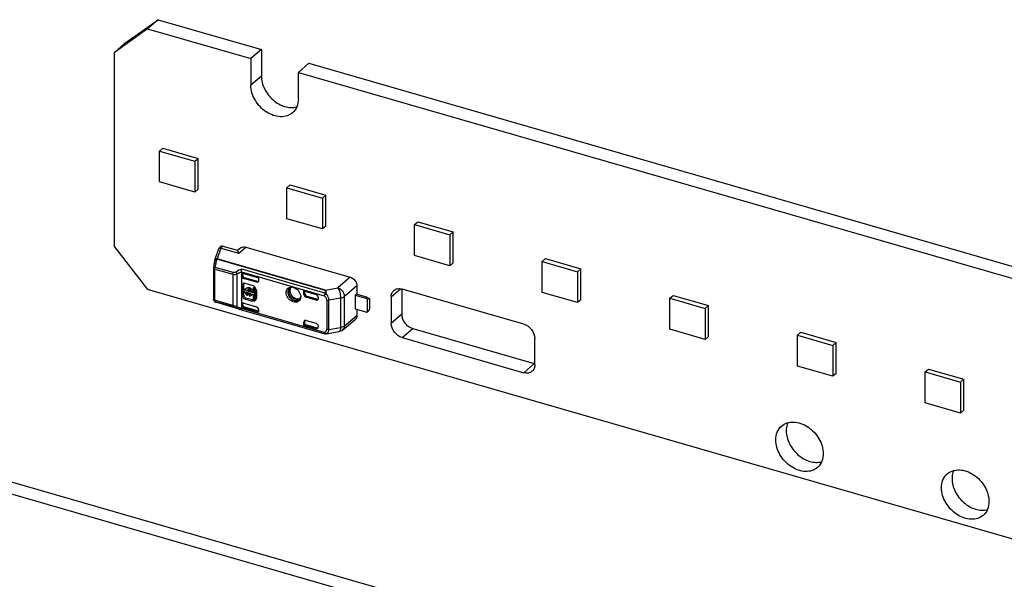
# Model space of a CAD drawing. Header units: millimetres. Extents: x 0 to 210, y 0 to 297.
# Tile 11 of 14: x 79 to 118, y 230 to 252. Entities that reach past the tile are written whole.
import ezdxf

# ---------------------------------------------------------------- set-up
doc = ezdxf.new("R2010")
doc.units = ezdxf.units.MM
doc.header["$LTSCALE"] = 19.36
doc.layers.get('0').update_dxf_attribs({"linetype": 'CONTINUOUS'})

msp = doc.modelspace()

# ---------------------------------------------------------------- linework, layer by layer
at = {"color": 7, "linetype": 'Continuous'}
for p, q in [((83.38325, 251.04976), (84.68228, 251.9738)), ((84.68228, 251.9738), (84.26978, 251.61657)), ((84.68228, 251.9738), (88.73095, 250.80505)), ((84.26978, 251.61657), (82.97075, 250.69253)), ((84.26978, 251.61657), (88.31845, 250.44782)), ((83.38325, 251.04976), (82.97075, 250.69253)), ((88.73095, 250.80505), (88.31845, 250.44782)), ((88.73095, 250.80505), (88.73095, 249.76582)), ((82.97075, 243.0715), (82.97075, 250.69253)), ((88.31845, 250.44782), (88.31845, 249.40859)), ((90.59291, 250.26755), (90.18041, 249.91032)), ((90.59291, 250.26755), (136.36235, 237.05505)), ((90.18041, 248.87109), (90.18041, 249.91032)), ((90.18041, 249.91032), (135.94985, 236.69782)), ((84.7455, 246.82522), (84.876, 246.93823)), ((84.876, 246.93823), (86.26164, 246.53823)), ((84.7455, 245.61278), (84.7455, 246.82522)), ((84.7455, 246.82522), (86.13114, 246.42522)), ((86.13114, 246.42522), (86.26164, 246.53823)), ((86.13114, 246.42522), (86.13114, 245.21278)), ((86.26164, 245.3258), (86.26164, 246.53823)), ((86.13114, 245.21278), (84.7455, 245.61278)), ((89.73597, 245.38459), (89.86647, 245.49761)), ((89.73597, 244.17216), (89.73597, 245.38459)), ((89.73597, 245.38459), (91.12161, 244.98459)), ((89.86647, 245.49761), (91.25211, 245.09761)), ((86.26164, 245.3258), (86.13114, 245.21278)), ((91.12161, 244.98459), (91.25211, 245.09761)), ((91.25211, 243.88517), (91.25211, 245.09761)), ((91.12161, 244.98459), (91.12161, 243.77216)), ((91.12161, 243.77216), (89.73597, 244.17216)), ((91.25211, 243.88517), (91.12161, 243.77216)), ((94.73727, 243.94084), (94.86777, 244.05386)), ((94.73727, 242.72841), (94.73727, 243.94084)), ((94.73727, 243.94084), (96.12291, 243.54084)), ((94.86777, 244.05386), (96.25341, 243.65386)), ((96.12291, 243.54084), (96.25341, 243.65386)), ((96.12291, 243.54084), (96.12291, 242.32841)), ((96.25341, 242.44142), (96.25341, 243.65386)), ((82.97075, 243.0715), (84.26978, 241.39747)), ((87.13238, 243.0784), (87.1115, 243.06426)), ((87.15564, 243.08784), (87.13238, 243.0784)), ((87.80316, 242.92166), (87.22955, 243.08724)), ((86.90691, 242.54258), (87.05456, 242.9673)), ((87.1115, 243.06426), (87.09391, 243.04592)), ((87.09391, 243.04594), (87.09399, 243.04604)), ((87.92444, 243.02997), (87.80103, 242.92122)), ((88.12192, 243.06395), (92.21222, 241.88318)), ((96.12291, 242.32841), (94.73727, 242.72841)), ((86.86449, 242.32152), (86.85822, 242.27322)), ((86.87966, 242.41764), (86.8757, 242.39479)), ((86.90449, 242.53451), (86.89688, 242.50293)), ((86.90704, 242.54293), (86.90517, 242.53704)), ((86.99857, 242.59041), (87.00033, 242.59602)), ((96.25341, 242.44142), (96.12291, 242.32841)), ((99.73857, 242.49709), (99.86907, 242.61011)), ((99.73857, 241.28466), (99.73857, 242.49709)), ((99.73857, 242.49709), (101.12421, 242.09709)), ((99.86907, 242.61011), (101.25471, 242.21011)), ((86.85629, 242.25701), (86.85563, 242.24551)), ((86.85563, 242.2455), (86.85563, 241.01951)), ((86.85822, 242.27322), (86.85629, 242.257)), ((87.96035, 240.66214), (87.96035, 242.08051)), ((87.99785, 241.96999), (87.99785, 241.99052)), ((88.04705, 242.01985), (88.62431, 241.8532)), ((101.12421, 242.09709), (101.25471, 242.21011)), ((101.12421, 242.09709), (101.12421, 240.88466)), ((101.25471, 240.99767), (101.25471, 242.21011)), ((87.9922, 241.14562), (87.9922, 241.57863)), ((88.04115, 241.37741), (88.04115, 241.6078)), ((88.53767, 241.68537), (88.04695, 241.82703)), ((88.57403, 241.71704), (88.08445, 241.85837)), ((88.09026, 241.64838), (88.35006, 241.57338)), ((88.62431, 241.8532), (88.62431, 241.747)), ((92.4737, 241.5479), (92.4737, 241.20509)), ((141.86047, 224.77247), (84.26978, 241.39747)), ((88.07615, 241.40988), (88.03865, 241.37741)), ((88.03865, 241.37741), (88.03865, 241.32003)), ((88.08353, 241.36445), (88.03865, 241.37741)), ((88.03865, 241.32003), (88.08353, 241.30708)), ((88.04115, 241.17479), (88.04115, 241.32003)), ((88.09507, 241.40442), (88.07615, 241.40988)), ((88.15384, 241.45439), (88.1297, 241.43349)), ((88.13731, 241.34893), (88.17481, 241.3814)), ((88.31617, 241.29729), (88.13731, 241.34893)), ((88.13731, 241.29155), (88.31617, 241.23992)), ((88.17481, 241.3814), (88.28662, 241.34912)), ((88.1909, 241.21795), (88.2284, 241.25043)), ((88.1909, 241.16318), (88.1909, 241.21828)), ((88.2284, 241.19565), (88.1909, 241.16318)), ((88.2284, 241.19565), (88.2284, 241.25043)), ((88.30008, 241.22974), (88.26258, 241.19726)), ((88.26258, 241.19759), (88.26258, 241.14249)), ((88.34705, 241.17551), (88.33715, 241.16693)), ((88.37465, 241.19941), (88.36128, 241.18783)), ((88.36995, 241.28177), (88.40745, 241.31424)), ((88.41429, 241.26897), (88.36995, 241.28177)), ((88.36995, 241.22439), (88.41429, 241.21159)), ((88.41429, 241.45419), (88.45179, 241.48666)), ((88.41429, 241.45419), (88.41429, 241.26897)), ((88.47167, 241.43763), (88.41429, 241.45419)), ((88.41429, 241.21159), (88.41429, 241.02637)), ((88.48339, 241.47754), (88.45179, 241.48666)), ((88.47167, 241.43763), (88.49621, 241.45888)), ((88.47167, 241.00981), (88.47167, 241.43763)), ((88.50917, 241.04229), (88.50917, 241.43545)), ((88.53472, 241.33542), (88.53472, 241.07561)), ((90.39966, 241.20842), (90.39966, 241.3407)), ((90.39966, 241.3407), (90.87598, 241.2032)), ((90.4383, 241.24057), (90.4383, 241.32955)), ((92.44832, 241.21241), (92.41026, 241.1801)), ((92.41026, 241.1801), (92.41026, 240.63884)), ((92.41026, 241.1801), (92.82256, 241.06108)), ((92.86006, 241.09356), (92.44832, 241.21241)), ((94.23021, 241.4174), (94.23021, 240.42739)), ((99.01387, 240.0424), (94.25073, 241.4174)), ((101.12421, 240.88466), (99.73857, 241.28466)), ((104.73986, 241.05334), (104.87036, 241.16636)), ((104.87036, 241.16636), (106.256, 240.76636)), ((86.86085, 240.98761), (86.86087, 240.98755)), ((86.87718, 240.9516), (86.8894, 240.93442)), ((86.92445, 240.90566), (86.94639, 240.89671)), ((87.86837, 240.63056), (86.9464, 240.89671)), ((87.99785, 240.81708), (87.99785, 240.83761)), ((88.04695, 240.86561), (88.53767, 240.72396)), ((88.35006, 240.94426), (88.09026, 241.01926)), ((88.38756, 240.98819), (88.12776, 241.06319)), ((88.41429, 241.02637), (88.47167, 241.00981)), ((88.47167, 241.00981), (88.50917, 241.04229)), ((90.27278, 241.11514), (90.27164, 241.09088)), ((90.87598, 240.98432), (90.48628, 241.09681)), ((90.91348, 241.01679), (90.52491, 241.12896)), ((90.96258, 241.0916), (90.96258, 241.04592)), ((92.88751, 241.02068), (92.93751, 241.06398)), ((92.88751, 240.52271), (92.88751, 241.02068)), ((92.96251, 241.04233), (92.93751, 241.06398)), ((92.96251, 241.04233), (92.96251, 240.63097)), ((93.81771, 241.10939), (93.81771, 240.07016)), ((101.25471, 240.99767), (101.12421, 240.88466)), ((104.73986, 239.84091), (104.73986, 241.05334)), ((104.73986, 241.05334), (106.1255, 240.65334)), ((106.1255, 240.65334), (106.256, 240.76636)), ((106.256, 239.55392), (106.256, 240.76636)), ((87.86816, 240.63062), (87.89652, 240.62281)), ((87.89652, 240.62281), (87.95956, 240.60804)), ((87.95942, 240.60808), (91.21868, 239.66721)), ((88.62431, 240.5061), (88.04695, 240.67277)), ((88.62431, 240.54963), (88.08445, 240.70547)), ((88.62431, 240.6123), (88.62431, 240.5061)), ((92.41026, 240.63884), (92.82256, 240.51981)), ((92.4737, 240.62052), (92.4737, 240.37875)), ((92.93751, 240.56602), (92.88751, 240.52271)), ((92.93751, 240.56602), (92.96251, 240.63097)), ((106.1255, 240.65334), (106.1255, 239.44091)), ((90.39966, 239.9936), (90.39966, 240.12589)), ((90.39966, 239.9936), (90.4383, 240.02598)), ((90.87598, 239.8561), (90.39966, 239.9936)), ((90.4383, 240.02598), (90.4383, 240.15804)), ((90.91348, 239.88881), (90.4383, 240.02598)), ((90.48628, 240.18749), (90.87598, 240.07499)), ((91.92348, 239.82096), (92.4079, 240.22494)), ((90.96258, 239.96339), (90.96258, 239.91771)), ((91.25331, 239.66353), (91.25852, 239.66398)), ((91.254, 239.66357), (91.25922, 239.66414)), ((91.25852, 239.66398), (91.26813, 239.66531)), ((91.26819, 239.66532), (91.78329, 239.75589)), ((94.66323, 239.86938), (99.42637, 238.49438)), ((106.1255, 239.44091), (104.73986, 239.84091)), ((109.74116, 239.60959), (109.87166, 239.72261)), ((109.74116, 238.39716), (109.74116, 239.60959)), ((109.74116, 239.60959), (111.1268, 239.20959)), ((109.87166, 239.72261), (111.2573, 239.32261)), ((94.25073, 239.51215), (99.01387, 238.13715)), ((99.44688, 238.44516), (99.44688, 239.48439)), ((106.256, 239.55392), (106.1255, 239.44091)), ((111.1268, 239.20959), (111.2573, 239.32261)), ((111.1268, 239.20959), (111.1268, 237.99716)), ((111.2573, 238.11017), (111.2573, 239.32261)), ((62.97365, 238.46705), (108.74309, 225.25455)), ((62.56115, 238.10981), (108.33059, 224.89731)), ((111.1268, 237.99716), (109.74116, 238.39716)), ((111.2573, 238.11017), (111.1268, 237.99716)), ((114.74246, 238.16584), (114.87296, 238.27886)), ((114.74246, 238.16584), (116.1281, 237.76584)), ((114.74246, 236.95341), (114.74246, 238.16584)), ((114.87296, 238.27886), (116.2586, 237.87886)), ((116.1281, 237.76584), (116.2586, 237.87886)), ((116.1281, 237.76584), (116.1281, 236.55341)), ((116.2586, 236.66642), (116.2586, 237.87886)), ((116.1281, 236.55341), (114.74246, 236.95341)), ((116.2586, 236.66642), (116.1281, 236.55341))]:
    msp.add_line(p, q, dxfattribs=at)
at = {"color": 9, "linetype": 'Continuous'}
for p, q in [((88.73095, 249.76582), (88.31845, 249.40859)), ((87.14864, 243.02066), (87.00095, 242.596)), ((87.14864, 243.02066), (87.84474, 242.81972)), ((87.84474, 242.81972), (88.12192, 243.06395)), ((86.98493, 242.58352), (86.98803, 242.58372)), ((91.22849, 241.36072), (86.99, 242.58426)), ((91.23944, 241.37246), (87.00095, 242.596)), ((86.90563, 240.97619), (86.90563, 242.2022)), ((86.90563, 242.2022), (87.61571, 241.99722)), ((87.62682, 242.06127), (86.91674, 242.26626)), ((87.61571, 241.99722), (87.61571, 240.77121)), ((87.78929, 240.71804), (87.78929, 242.01112)), ((87.95974, 242.08866), (91.19642, 241.15431)), ((87.96035, 241.95827), (87.99785, 241.99052)), ((87.99785, 241.96999), (87.96035, 241.93865)), ((91.2242, 241.25595), (87.96187, 242.19771)), ((87.9922, 241.57863), (88.04115, 241.6078)), ((88.04695, 241.82703), (88.08445, 241.85837)), ((88.57403, 241.71704), (88.53767, 241.68537)), ((92.21224, 241.88318), (91.73167, 241.46496)), ((92.4737, 241.5479), (91.98983, 241.12997)), ((88.04115, 241.17479), (87.9922, 241.14562)), ((90.4383, 241.24057), (90.39966, 241.20842)), ((91.23944, 241.37246), (91.73167, 241.46496)), ((93.81771, 241.10939), (94.18829, 241.43032)), ((87.61571, 240.77121), (86.90563, 240.97619)), ((86.91673, 240.93138), (87.6268, 240.7264)), ((87.78929, 240.71804), (87.61571, 240.7712)), ((87.96035, 240.804), (87.99785, 240.83761)), ((87.99785, 240.81708), (87.96035, 240.78437)), ((88.09026, 241.01926), (88.12776, 241.06319)), ((88.38756, 240.98819), (88.35006, 240.94426)), ((90.48628, 241.09681), (90.52491, 241.12896)), ((90.91348, 241.01679), (90.87598, 240.98432)), ((91.29498, 240.98327), (91.29498, 239.83413)), ((91.83395, 241.06515), (91.37918, 240.97959)), ((91.37918, 239.83045), (91.37918, 240.97959)), ((91.83395, 241.06515), (91.83395, 239.91041)), ((91.98983, 239.97523), (91.98983, 241.12997)), ((92.86006, 241.09356), (92.82256, 241.06108)), ((91.19642, 239.71998), (87.95974, 240.65433)), ((88.04695, 240.67277), (88.08445, 240.70547)), ((91.98983, 239.97523), (92.4737, 240.37875)), ((94.23021, 240.42739), (93.81771, 240.07016)), ((90.39966, 240.12589), (90.4383, 240.15804)), ((90.91348, 239.88881), (90.87598, 239.8561)), ((91.25331, 239.66352), (91.254, 239.66357)), ((91.25922, 239.66414), (91.2652, 239.66518)), ((91.26816, 239.66532), (91.2652, 239.66518)), ((91.37918, 239.83045), (91.83395, 239.91041)), ((91.78333, 239.7559), (91.78329, 239.75589)), ((91.92348, 239.82096), (91.92353, 239.82101)), ((94.25073, 239.51215), (94.66323, 239.86938)), ((99.42637, 238.49438), (99.01387, 238.13715))]:
    msp.add_line(p, q, dxfattribs=at)
at = {"color": 7, "linetype": 'Continuous'}
for points in [[(87.22987, 243.08715), (87.20555, 243.09201), (87.18036, 243.09238), (87.15564, 243.08784)], [(86.8757, 242.39481), (86.8711, 242.36642), (86.86449, 242.32152)], [(86.89688, 242.50293), (86.88791, 242.46111), (86.87966, 242.41764)], [(86.86086, 240.98758), (86.8681, 240.96901), (86.87718, 240.9516)], [(86.8894, 240.93442), (86.9052, 240.91865), (86.92445, 240.90566)]]:
    msp.add_lwpolyline(points, dxfattribs=at)
at = {"color": 9, "linetype": 'Continuous'}
for centre, radius, start, end in [((87.16918, 242.98133), 0.10097, 78.910708, 84.971595), ((87.21181, 243.02604), 0.06372, 73.838133, 78.650668), ((87.16741, 242.98881), 0.09309, 130.310058, 142.059882), ((87.13905, 242.90966), 0.11142, 85.077994, 93.000063), ((86.96445, 242.52018), 0.06162, 158.68925, 163.411237), ((89.44223, 241.87945), 2.55494, 170.049671, 171.292113), ((89.33131, 241.89975), 2.44218, 168.163166, 170.069208), ((89.24282, 241.9171), 2.35202, 167.493979, 168.134749), ((88.67225, 242.04268), 1.76779, 166.485067, 167.462879), ((88.19472, 242.17784), 1.27143, 161.357838, 162.450862), ((87.05804, 242.49374), 0.114, 122.514939, 127.108309), ((87.13494, 242.19376), 0.22993, 161.62061, 163.367337), ((86.945, 241.01532), 0.08849, 198.270168, 201.956757), ((87.04433, 240.97608), 0.1387, 179.954145, 183.421999), ((90.13454, 241.16497), 0.15598, 307.535749, 312.385543), ((88.19947, 241.70145), 1.06643, 253.644927, 255.322045), ((88.2201, 241.78019), 1.14784, 255.321849, 256.920789), ((91.32011, 239.77584), 0.13571, 204.301916, 210.321737), ((91.31428, 239.77228), 0.12888, 210.264738, 216.327973), ((91.23384, 239.80241), 0.14056, 294.617473, 305.587821)]:
    msp.add_arc(centre, radius, start, end, dxfattribs=at)
at = {"color": 7, "linetype": 'Continuous'}
for centre, radius, start, end in [((87.35902, 242.68938), 0.5029, 15.020261, 15.345369), ((88.2591, 241.31032), 0.28, 42.418147, 51.33257), ((88.56672, 241.73841), 0.05559, 311.09603, 317.525175), ((88.19744, 241.34036), 0.11642, 158.795472, 168.059733), ((88.17879, 241.34983), 0.09537, 130.906272, 138.784096), ((88.30104, 241.35877), 0.22477, 216.736624, 222.748506), ((88.29742, 241.35518), 0.21968, 222.700925, 234.900221), ((88.21572, 241.38292), 0.09454, 128.317579, 130.891207), ((88.29093, 241.3464), 0.20877, 234.973246, 237.48615), ((88.28613, 241.33878), 0.19976, 237.471682, 241.52973), ((88.31624, 241.37614), 0.15309, 229.580737, 234.988456), ((88.2572, 241.25882), 0.06163, 311.154798, 319.215024), ((88.27509, 241.23857), 0.09478, 307.338735, 310.900499), ((88.31215, 241.27153), 0.09543, 310.911261, 318.007995), ((88.31069, 241.27281), 0.09737, 318.0266, 325.823966), ((88.25708, 241.3082), 0.28292, 31.072058, 42.457719), ((88.27061, 241.3165), 0.26705, 24.025441, 31.047179), ((88.28881, 241.32449), 0.24717, 16.643085, 24.050293), ((89.93627, 241.39633), 0.09157, 120.98056, 129.342015), ((89.90939, 241.2355), 0.25786, 86.871093, 90.491181), ((89.90849, 241.22026), 0.27312, 81.937747, 86.858028), ((86.95626, 241.01961), 0.10063, 180.059896, 198.576129), ((88.40894, 241.06164), 0.12384, 293.678604, 305.369412), ((88.40559, 241.06271), 0.12697, 326.119644, 329.08169), ((89.98307, 241.11506), 0.28971, 0.017434, 3.297779), ((90.90456, 241.03796), 0.05637, 310.866565, 317.343051), ((92.78717, 240.93882), 0.12728, 68.304928, 73.852444), ((92.78334, 240.92912), 0.13771, 63.118464, 68.318494), ((91.24635, 239.763), 0.09971, 253.517787, 274.299356), ((99.55871, 238.95262), 0.47696, 253.890924, 256.444312)]:
    msp.add_arc(centre, radius, start, end, dxfattribs=at)
for centre, major_axis, ratio, start_param, end_param in [((88.04695, 241.91365), (-0.06545, 0.07561), 0.75001629, 0.71399378, 2.28478993), ((88.08445, 241.94499), (-0.06545, 0.07561), 0.75001629, 0.71399364, 2.28478993), ((90.48628, 241.18342), (0.06549, -0.07558), 0.74998365, -2.42813804, -0.85734113), ((90.52491, 241.21556), (0.06549, -0.07558), 0.74998365, -2.42813775, -0.85734113), ((90.87598, 241.1166), (-0.06546, 0.07559), 0.75000065, -2.42785751, -0.85706118), ((88.04695, 240.779), (-0.06545, 0.07561), 0.75001629, 5.42638258, 6.99717891), ((88.08445, 240.81261), (-0.06545, 0.07561), 0.75001629, 0.35818325, 0.7139936), ((88.08445, 240.79208), (-0.06546, 0.07559), 0.75000065, 0.71373513, 2.28453147), ((92.92256, 241.03943), (0.12444, -0.05685), 0.20871215, 8.0542171, 8.47264321), ((88.53769, 240.63733), (-0.06548, 0.07562), 0.74977393, -2.42794293, -0.85684203), ((90.48628, 240.10088), (0.06549, -0.07558), 0.74998365, 8.56743683, 10.13823316), ((90.52491, 240.13303), (0.06549, -0.07558), 0.74998365, -2.81436615, -2.42813746), ((90.87598, 239.94271), (-0.06546, 0.07559), 0.75000065, -3.99865383, -2.42785751), ((90.91348, 239.97541), (-0.06546, 0.07559), 0.75000065, -3.99865383, -3.47829258)]:
    msp.add_ellipse(centre, major_axis=major_axis, ratio=ratio, start_param=start_param, end_param=end_param, dxfattribs=at)
for points, knots in [([(88.73095, 249.76582), (88.73095, 249.5947), (88.82842, 249.23836), (89.10936, 248.8778), (89.40505, 248.66557), (89.64419, 248.56098), (89.88581, 248.51784), (90.04404, 248.53376), (90.11663, 248.55343)], [0, 0, 0, 0, 0.24828051, 0.5153907, 0.64742121, 0.7732972, 0.89087786, 1, 1, 1, 1]), ([(89.95318, 248.32722), (89.89122, 248.27356), (89.73859, 248.189), (89.47108, 248.15685), (89.18803, 248.21443), (88.91325, 248.35361), (88.66887, 248.56203), (88.41847, 248.89622), (88.31845, 249.20779), (88.31845, 249.4086)], [0, 0, 0, 0, 0.10468863, 0.21598867, 0.33736676, 0.46835328, 0.60545365, 0.74352216, 1, 1, 1, 1]), ([(90.18041, 248.87109), (90.18041, 248.76648), (90.14645, 248.56215), (90.02617, 248.39042), (89.95318, 248.32722)], [0, 0, 0, 0, 0.52001617, 1, 1, 1, 1]), ([(87.14864, 243.02066), (87.15189, 243.02728), (87.16307, 243.04845), (87.17641, 243.06909), (87.1886, 243.08044)], [0, 0, 0, 0, 0.30670002, 1, 1, 1, 1]), ([(87.92444, 243.02996), (87.94895, 243.05156), (88.01574, 243.08143), (88.08701, 243.07402), (88.12192, 243.06395)], [0, 0, 0, 0, 0.47344139, 1, 1, 1, 1]), ([(87.05455, 242.96728), (87.05705, 242.97447), (87.06728, 243.00199), (87.08059, 243.02883), (87.09399, 243.04604)], [0, 0, 0, 0, 0.2584693, 1, 1, 1, 1]), ([(87.844, 242.82246), (87.84033, 242.83593), (87.83322, 242.85958), (87.82225, 242.89065), (87.81289, 242.90947), (87.80673, 242.92063), (87.80315, 242.92166)], [0, 0, 0, 0, 0.38701129, 0.68922504, 0.89671238, 1, 1, 1, 1]), ([(87.95974, 242.08866), (87.95556, 242.11628), (87.95515, 242.15326), (87.9603, 242.18934), (87.96187, 242.19771)], [0, 0, 0, 0, 0.76643266, 1, 1, 1, 1]), ([(87.96035, 241.95827), (87.96035, 241.96329), (87.96186, 241.98187), (87.9713, 242.00011), (87.98164, 242.00899)], [0, 0, 0, 0, 0.26940637, 1, 1, 1, 1]), ([(87.98164, 242.00899), (87.98494, 242.01182), (88.00005, 242.0221), (88.01961, 242.02448), (88.03327, 242.02273)], [0, 0, 0, 0, 0.24030328, 1, 1, 1, 1]), ([(87.9922, 241.57863), (87.9922, 241.59252), (87.99797, 241.62012), (88.0189, 241.63973), (88.03047, 241.6453)], [0, 0, 0, 0, 0.51949709, 1, 1, 1, 1]), ([(88.03047, 241.6453), (88.03371, 241.64686), (88.04775, 241.65228), (88.06335, 241.65307), (88.07467, 241.65163)], [0, 0, 0, 0, 0.23972699, 1, 1, 1, 1]), ([(88.056, 241.652), (88.05063, 241.64561), (88.04526, 241.63518), (88.04275, 241.62416), (88.04226, 241.62125)], [0, 0, 0, 0, 0.73898016, 1, 1, 1, 1]), ([(88.35006, 241.57338), (88.35742, 241.57126), (88.38746, 241.56074), (88.4152, 241.544), (88.43404, 241.52894)], [0, 0, 0, 0, 0.24096505, 1, 1, 1, 1]), ([(88.60326, 241.69652), (88.59509, 241.68939), (88.57286, 241.67971), (88.54924, 241.68203), (88.53767, 241.68537)], [0, 0, 0, 0, 0.473581, 1, 1, 1, 1]), ([(88.57403, 241.71704), (88.57778, 241.71596), (88.59204, 241.71263), (88.6074, 241.71307), (88.61769, 241.71622)], [0, 0, 0, 0, 0.26597619, 1, 1, 1, 1]), ([(88.62431, 241.747), (88.62431, 241.74259), (88.62301, 241.7261), (88.61591, 241.70982), (88.60772, 241.70087)], [0, 0, 0, 0, 0.26699684, 1, 1, 1, 1]), ([(92.21222, 241.88318), (92.28449, 241.86278), (92.41279, 241.76937), (92.4737, 241.62131), (92.4737, 241.5479)], [0, 0, 0, 0, 0.50567005, 1, 1, 1, 1]), ([(88.09026, 241.01926), (88.06311, 241.0271), (88.01503, 241.06236), (87.9922, 241.11803), (87.9922, 241.14562)], [0, 0, 0, 0, 0.50591252, 1, 1, 1, 1]), ([(88.04115, 241.17479), (88.04115, 241.15042), (88.06131, 241.10125), (88.10378, 241.07011), (88.12776, 241.06319)], [0, 0, 0, 0, 0.4940878, 1, 1, 1, 1]), ([(88.22674, 241.44048), (88.20726, 241.4461), (88.16749, 241.45028), (88.13012, 241.43385), (88.11634, 241.42191)], [0, 0, 0, 0, 0.52650377, 1, 1, 1, 1]), ([(88.16868, 241.23736), (88.15779, 241.24891), (88.14597, 241.26694), (88.13875, 241.28665), (88.13731, 241.29155)], [0, 0, 0, 0, 0.75653041, 1, 1, 1, 1]), ([(88.15575, 241.3764), (88.16412, 241.38365), (88.1786, 241.39032), (88.19354, 241.39196), (88.19749, 241.39211)], [0, 0, 0, 0, 0.73740942, 1, 1, 1, 1]), ([(88.15711, 241.45709), (88.17092, 241.46801), (88.20726, 241.48261), (88.24546, 241.47837), (88.26424, 241.47295)], [0, 0, 0, 0, 0.47391399, 1, 1, 1, 1]), ([(88.36995, 241.28177), (88.36306, 241.31815), (88.32649, 241.38665), (88.26204, 241.43029), (88.22674, 241.44048)], [0, 0, 0, 0, 0.50198171, 1, 1, 1, 1]), ([(88.29776, 241.21242), (88.29061, 241.20617), (88.27852, 241.20023), (88.26589, 241.198), (88.26258, 241.19759)], [0, 0, 0, 0, 0.74026478, 1, 1, 1, 1]), ([(88.26258, 241.14249), (88.26907, 241.14226), (88.29366, 241.14311), (88.31818, 241.15224), (88.33258, 241.16322)], [0, 0, 0, 0, 0.26407604, 1, 1, 1, 1]), ([(88.26424, 241.47295), (88.26932, 241.47149), (88.29003, 241.4644), (88.30939, 241.45354), (88.3228, 241.4438)], [0, 0, 0, 0, 0.24176298, 1, 1, 1, 1]), ([(88.52563, 241.39528), (88.52712, 241.39028), (88.53223, 241.37071), (88.53472, 241.35042), (88.53472, 241.33542)], [0, 0, 0, 0, 0.25824199, 1, 1, 1, 1]), ([(89.70382, 241.27939), (89.70382, 241.30521), (89.71064, 241.35551), (89.74464, 241.42206), (89.79974, 241.47007), (89.84559, 241.48593), (89.86924, 241.49)], [0, 0, 0, 0, 0.26579744, 0.51304794, 0.75294228, 1, 1, 1, 1]), ([(90.24694, 241.00414), (90.23395, 240.97952), (90.19644, 240.93479), (90.11419, 240.89953), (90.01946, 240.9), (89.88862, 240.94583), (89.75427, 241.06929), (89.70382, 241.21057), (89.70382, 241.27939)], [0, 0, 0, 0, 0.10642312, 0.21433687, 0.33139121, 0.46017905, 0.73698614, 1, 1, 1, 1]), ([(89.86004, 241.41767), (89.8489, 241.38346), (89.84667, 241.30352), (89.89235, 241.19131), (89.97517, 241.09755), (90.04966, 241.05687), (90.0883, 241.04571)], [0, 0, 0, 0, 0.22644992, 0.48109664, 0.74690002, 1, 1, 1, 1]), ([(89.9462, 241.49077), (89.94042, 241.49048), (89.92067, 241.48848), (89.9012, 241.48209), (89.88913, 241.47484)], [0, 0, 0, 0, 0.29122532, 1, 1, 1, 1]), ([(89.98716, 241.48207), (90.06322, 241.46042), (90.19941, 241.3632), (90.26783, 241.20967), (90.2723, 241.13172)], [0, 0, 0, 0, 0.50319984, 1, 1, 1, 1]), ([(91.73167, 241.46496), (91.74785, 241.4423), (91.77567, 241.38437), (91.81714, 241.25189), (91.83363, 241.1405), (91.83395, 241.06515)], [0, 0, 0, 0, 0.20050469, 0.4574851, 1, 1, 1, 1]), ([(91.98983, 241.12997), (91.98954, 241.20284), (91.92918, 241.34955), (91.80313, 241.44352), (91.73167, 241.46496)], [0, 0, 0, 0, 0.49409312, 1, 1, 1, 1]), ([(93.81771, 241.10939), (93.81771, 241.15805), (93.83351, 241.25308), (93.88945, 241.33296), (93.9234, 241.36235)], [0, 0, 0, 0, 0.52002971, 1, 1, 1, 1]), ([(93.9234, 241.36235), (93.96429, 241.39776), (94.07505, 241.44647), (94.19296, 241.43408), (94.25073, 241.4174)], [0, 0, 0, 0, 0.47352734, 1, 1, 1, 1]), ([(88.04695, 240.67277), (88.02298, 240.67969), (87.98051, 240.71083), (87.96035, 240.76001), (87.96035, 240.78438)], [0, 0, 0, 0, 0.50591283, 1, 1, 1, 1]), ([(88.45868, 240.94823), (88.45075, 240.94475), (88.41565, 240.93343), (88.37697, 240.93649), (88.35006, 240.94426)], [0, 0, 0, 0, 0.23623102, 1, 1, 1, 1]), ([(88.38756, 240.98819), (88.39205, 240.98689), (88.4096, 240.98251), (88.42785, 240.98073), (88.44126, 240.98122)], [0, 0, 0, 0, 0.25824613, 1, 1, 1, 1]), ([(88.44126, 240.98122), (88.4476, 240.98146), (88.47179, 240.98387), (88.49541, 240.99317), (88.51003, 241.00358)], [0, 0, 0, 0, 0.26140374, 1, 1, 1, 1]), ([(88.53472, 241.07561), (88.53472, 241.06849), (88.53317, 241.04146), (88.52478, 241.01459), (88.51452, 240.99746)], [0, 0, 0, 0, 0.26299599, 1, 1, 1, 1]), ([(90.0883, 241.04571), (90.11686, 241.03747), (90.17465, 241.03044), (90.23069, 241.04938), (90.25303, 241.06433)], [0, 0, 0, 0, 0.52513616, 1, 1, 1, 1]), ([(90.23969, 241.04976), (90.24354, 241.05328), (90.26033, 241.07154), (90.26947, 241.09594), (90.27306, 241.11508)], [0, 0, 0, 0, 0.21122723, 1, 1, 1, 1]), ([(90.94144, 240.99533), (90.93326, 240.98825), (90.91111, 240.9785), (90.88753, 240.98098), (90.87598, 240.98432)], [0, 0, 0, 0, 0.47346905, 1, 1, 1, 1]), ([(90.91348, 241.01679), (90.91714, 241.01573), (90.93119, 241.01255), (90.9462, 241.01291), (90.9564, 241.01579)], [0, 0, 0, 0, 0.2648778, 1, 1, 1, 1]), ([(90.96258, 241.04592), (90.96258, 241.04149), (90.96137, 241.025), (90.95423, 241.00868), (90.94601, 240.99976)], [0, 0, 0, 0, 0.26729539, 1, 1, 1, 1]), ([(87.9605, 240.6078), (87.959, 240.6082), (87.95672, 240.61338), (87.95601, 240.62854), (87.95791, 240.6433), (87.95974, 240.65433)], [0, 0, 0, 0, 0.09797204, 0.29633096, 1, 1, 1, 1]), ([(92.4737, 240.37875), (92.4737, 240.34902), (92.46387, 240.29091), (92.42895, 240.24251), (92.40789, 240.22494)], [0, 0, 0, 0, 0.52014259, 1, 1, 1, 1]), ([(92.82256, 240.51981), (92.82823, 240.51818), (92.84964, 240.51357), (92.87297, 240.516), (92.88751, 240.52271)], [0, 0, 0, 0, 0.26925781, 1, 1, 1, 1]), ([(94.23021, 240.42739), (94.23021, 240.30555), (94.33099, 240.05967), (94.54337, 239.90398), (94.66323, 239.86938)], [0, 0, 0, 0, 0.49408725, 1, 1, 1, 1]), ([(90.87598, 240.07499), (90.89995, 240.06807), (90.94242, 240.03693), (90.96258, 239.98775), (90.96258, 239.96339)], [0, 0, 0, 0, 0.50591252, 1, 1, 1, 1]), ([(94.25073, 239.51215), (94.13087, 239.54674), (93.91849, 239.70243), (93.81771, 239.94832), (93.81771, 240.07015)], [0, 0, 0, 0, 0.50591275, 1, 1, 1, 1]), ([(99.01387, 240.0424), (99.13372, 240.0078), (99.3461, 239.85212), (99.44688, 239.60623), (99.44688, 239.48439)], [0, 0, 0, 0, 0.50591276, 1, 1, 1, 1]), ([(99.44688, 238.44515), (99.44688, 238.3965), (99.43109, 238.30146), (99.37514, 238.22159), (99.34119, 238.19219)], [0, 0, 0, 0, 0.5200297, 1, 1, 1, 1]), ([(99.34119, 238.19219), (99.30031, 238.15679), (99.18954, 238.10808), (99.07164, 238.12047), (99.01387, 238.13715)], [0, 0, 0, 0, 0.47352734, 1, 1, 1, 1]), ([(109.11378, 236.04752), (109.17575, 236.10118), (109.32837, 236.18574), (109.59588, 236.21789), (109.87893, 236.16031), (110.15371, 236.02113), (110.39809, 235.81271), (110.64849, 235.47853), (110.74851, 235.16696), (110.74851, 234.96615)], [0, 0, 0, 0, 0.10468862, 0.21598857, 0.33736651, 0.46835288, 0.60545316, 0.74352173, 1, 1, 1, 1]), ([(109.36179, 236.17875), (109.35135, 236.15477), (109.3137, 236.05291), (109.29906, 235.94317), (109.29906, 235.86089)], [0, 0, 0, 0, 0.24120695, 1, 1, 1, 1]), ([(108.88656, 235.50365), (108.88656, 235.60826), (108.92051, 235.81259), (109.04079, 235.98431), (109.11378, 236.04752)], [0, 0, 0, 0, 0.52001616, 1, 1, 1, 1]), ([(109.29906, 235.86089), (109.29906, 235.68977), (109.39652, 235.33343), (109.67746, 234.97287), (109.97315, 234.76063), (110.2123, 234.65605), (110.45392, 234.6129), (110.61214, 234.62882), (110.68473, 234.6485)], [0, 0, 0, 0, 0.24828047, 0.51539062, 0.64742113, 0.77329714, 0.89087783, 1, 1, 1, 1]), ([(110.52128, 234.42228), (110.45932, 234.36863), (110.3067, 234.28406), (110.03919, 234.25192), (109.75614, 234.30949), (109.48136, 234.44868), (109.23698, 234.65709), (108.98657, 234.99128), (108.88656, 235.30284), (108.88656, 235.50365)], [0, 0, 0, 0, 0.10468862, 0.21598857, 0.33736651, 0.46835288, 0.60545316, 0.74352173, 1, 1, 1, 1]), ([(110.74851, 234.96615), (110.74851, 234.86154), (110.71456, 234.65722), (110.59428, 234.48549), (110.52128, 234.42228)], [0, 0, 0, 0, 0.52001616, 1, 1, 1, 1]), ([(115.60898, 234.17252), (115.67094, 234.22618), (115.82356, 234.31074), (116.09107, 234.34289), (116.37412, 234.28531), (116.6489, 234.14613), (116.89328, 233.93771), (117.14368, 233.60353), (117.2437, 233.29196), (117.2437, 233.09115)], [0, 0, 0, 0, 0.10468862, 0.21598857, 0.33736651, 0.46835288, 0.60545316, 0.74352173, 1, 1, 1, 1]), ([(115.85698, 234.30375), (115.84654, 234.27977), (115.80889, 234.17791), (115.79425, 234.06817), (115.79425, 233.98589)], [0, 0, 0, 0, 0.24120695, 1, 1, 1, 1]), ([(115.38175, 233.62865), (115.38175, 233.73326), (115.4157, 233.93759), (115.53598, 234.10931), (115.60898, 234.17252)], [0, 0, 0, 0, 0.52001616, 1, 1, 1, 1]), ([(115.79425, 233.98589), (115.79425, 233.81477), (115.89171, 233.45843), (116.17265, 233.09787), (116.46835, 232.88563), (116.70749, 232.78105), (116.94911, 232.7379), (117.10733, 232.75382), (117.17992, 232.7735)], [0, 0, 0, 0, 0.24828047, 0.51539062, 0.64742113, 0.77329714, 0.89087783, 1, 1, 1, 1]), ([(117.01647, 232.54728), (116.95451, 232.49363), (116.80189, 232.40906), (116.53438, 232.37692), (116.25133, 232.43449), (115.97655, 232.57368), (115.73217, 232.78209), (115.48176, 233.11628), (115.38175, 233.42784), (115.38175, 233.62865)], [0, 0, 0, 0, 0.10468862, 0.21598857, 0.33736651, 0.46835288, 0.60545316, 0.74352173, 1, 1, 1, 1]), ([(117.2437, 233.09115), (117.2437, 232.98654), (117.20975, 232.78222), (117.08947, 232.61049), (117.01647, 232.54728)], [0, 0, 0, 0, 0.52001616, 1, 1, 1, 1])]:
    msp.add_open_spline(points, degree=3, knots=knots, dxfattribs=at)
at = {"color": 9, "linetype": 'Continuous'}
for points, knots in [([(87.10718, 243.05979), (87.12145, 243.0719), (87.14648, 243.08236), (87.17165, 243.08248), (87.17803, 243.08192)], [0, 0, 0, 0, 0.74509386, 1, 1, 1, 1]), ([(87.1886, 243.08044), (87.1932, 243.08433), (87.20493, 243.09029), (87.21795, 243.08979), (87.22435, 243.08851)], [0, 0, 0, 0, 0.47995529, 1, 1, 1, 1]), ([(87.05456, 242.9673), (87.05978, 242.98232), (87.08225, 243.01027), (87.11596, 243.02002), (87.13322, 243.02093)], [0, 0, 0, 0, 0.47915556, 1, 1, 1, 1]), ([(86.87571, 242.39481), (86.87746, 242.40518), (86.89486, 242.41855), (86.92068, 242.42494), (86.93758, 242.42637), (86.94661, 242.42641)], [0, 0, 0, 0, 0.3864438, 0.66801756, 1, 1, 1, 1]), ([(86.90449, 242.53451), (86.90725, 242.54531), (86.92132, 242.56655), (86.94376, 242.57713), (86.95602, 242.58038)], [0, 0, 0, 0, 0.4677246, 1, 1, 1, 1]), ([(87.00098, 242.596), (86.98108, 242.59772), (86.94083, 242.59113), (86.91289, 242.55976), (86.90693, 242.54262)], [0, 0, 0, 0, 0.52403851, 1, 1, 1, 1]), ([(86.99653, 242.58972), (86.99164, 242.58996), (86.98194, 242.59115), (86.96281, 242.5887), (86.93352, 242.57838), (86.9131, 242.5581), (86.90704, 242.54257)], [0, 0, 0, 0, 0.13674482, 0.27174849, 0.53422859, 1, 1, 1, 1]), ([(86.95341, 242.45581), (86.95567, 242.4652), (86.96448, 242.50056), (86.97439, 242.53566), (86.98247, 242.56121)], [0, 0, 0, 0, 0.26491638, 1, 1, 1, 1]), ([(86.95602, 242.58038), (86.96075, 242.58164), (86.97021, 242.58477), (86.98008, 242.58325), (86.98493, 242.58352)], [0, 0, 0, 0, 0.50182936, 1, 1, 1, 1]), ([(86.85563, 242.2455), (86.85563, 242.24237), (86.85858, 242.22752), (86.87181, 242.21721), (86.882, 242.21167)], [0, 0, 0, 0, 0.21266299, 1, 1, 1, 1]), ([(86.91674, 242.26626), (86.90233, 242.26677), (86.88301, 242.26645), (86.86322, 242.26318), (86.85672, 242.25913), (86.85638, 242.25702)], [0, 0, 0, 0, 0.69092763, 0.89762194, 1, 1, 1, 1]), ([(87.61571, 241.99722), (87.61571, 242.00237), (87.61694, 242.02408), (87.62159, 242.04555), (87.62682, 242.06127)], [0, 0, 0, 0, 0.23720099, 1, 1, 1, 1]), ([(87.61571, 241.99722), (87.64332, 241.98983), (87.7034, 241.98575), (87.76095, 242.00074), (87.78929, 242.01112)], [0, 0, 0, 0, 0.48637941, 1, 1, 1, 1]), ([(87.74645, 242.09255), (87.73723, 242.08661), (87.70173, 242.06571), (87.6565, 242.05317), (87.62682, 242.06127)], [0, 0, 0, 0, 0.26270531, 1, 1, 1, 1]), ([(87.78929, 242.01111), (87.78528, 242.01723), (87.76924, 242.0434), (87.75535, 242.07092), (87.74645, 242.09255)], [0, 0, 0, 0, 0.23809526, 1, 1, 1, 1]), ([(89.84743, 241.46101), (89.82288, 241.44463), (89.78076, 241.39519), (89.76904, 241.33228), (89.76904, 241.30027)], [0, 0, 0, 0, 0.47965469, 1, 1, 1, 1]), ([(89.76904, 241.30027), (89.76904, 241.24076), (89.81139, 241.11828), (89.9038, 241.03018), (89.95894, 240.99994)], [0, 0, 0, 0, 0.48617525, 1, 1, 1, 1]), ([(89.99576, 241.04166), (89.96084, 241.0608), (89.89757, 241.11228), (89.83393, 241.2125), (89.80878, 241.32182), (89.82449, 241.39334), (89.84049, 241.42187)], [0, 0, 0, 0, 0.266388, 0.53362506, 0.78116227, 1, 1, 1, 1]), ([(91.2242, 241.25595), (91.21984, 241.24844), (91.20461, 241.21656), (91.19642, 241.18095), (91.19642, 241.15431)], [0, 0, 0, 0, 0.24568044, 1, 1, 1, 1]), ([(91.19642, 241.15431), (91.20084, 241.16151), (91.22158, 241.19254), (91.24527, 241.22163), (91.2652, 241.24252)], [0, 0, 0, 0, 0.22639347, 1, 1, 1, 1]), ([(91.29498, 240.98327), (91.29492, 241.01581), (91.26885, 241.08201), (91.2233, 241.13241), (91.19642, 241.15431)], [0, 0, 0, 0, 0.4841215, 1, 1, 1, 1]), ([(91.2242, 241.25595), (91.22996, 241.26524), (91.23729, 241.28539), (91.25024, 241.31202), (91.2536, 241.34333), (91.23704, 241.35663), (91.22849, 241.36072)], [0, 0, 0, 0, 0.2760521, 0.53410216, 0.76053073, 1, 1, 1, 1]), ([(91.2652, 241.24252), (91.25524, 241.24705), (91.24162, 241.252), (91.22759, 241.25527), (91.2242, 241.25595)], [0, 0, 0, 0, 0.75948491, 1, 1, 1, 1]), ([(91.2652, 241.24252), (91.2682, 241.2555), (91.27298, 241.28055), (91.27672, 241.31154), (91.2745, 241.33514), (91.26384, 241.35588), (91.24963, 241.36688), (91.23943, 241.37246)], [0, 0, 0, 0, 0.27559319, 0.52753345, 0.64416064, 0.75950215, 1, 1, 1, 1]), ([(91.37918, 240.97959), (91.37882, 241.00247), (91.36628, 241.09901), (91.31483, 241.18784), (91.2652, 241.24252)], [0, 0, 0, 0, 0.23657505, 1, 1, 1, 1]), ([(86.90563, 240.9762), (86.89937, 240.97801), (86.88024, 240.98482), (86.8602, 240.99906), (86.85651, 241.01288)], [0, 0, 0, 0, 0.31274163, 1, 1, 1, 1]), ([(86.91074, 240.94247), (86.91006, 240.94428), (86.90744, 240.95251), (86.90628, 240.96114), (86.90588, 240.9678)], [0, 0, 0, 0, 0.22468712, 1, 1, 1, 1]), ([(86.94639, 240.89671), (86.9435, 240.89755), (86.92945, 240.90489), (86.92165, 240.91989), (86.91673, 240.93138)], [0, 0, 0, 0, 0.19398112, 1, 1, 1, 1]), ([(87.61571, 240.77121), (87.61571, 240.76653), (87.61646, 240.75119), (87.62013, 240.73493), (87.6268, 240.7264)], [0, 0, 0, 0, 0.3016349, 1, 1, 1, 1]), ([(89.95894, 240.99994), (89.96411, 240.99711), (89.9846, 240.98656), (90.00621, 240.97816), (90.02269, 240.9734)], [0, 0, 0, 0, 0.25558898, 1, 1, 1, 1]), ([(90.05586, 241.01663), (90.05075, 241.01811), (90.03006, 241.02475), (90.01015, 241.03377), (89.99576, 241.04166)], [0, 0, 0, 0, 0.24452309, 1, 1, 1, 1]), ([(90.02269, 240.9734), (90.05091, 240.96525), (90.10787, 240.95779), (90.18924, 240.98029), (90.24975, 241.03629), (90.26855, 241.08759), (90.27307, 241.11422)], [0, 0, 0, 0, 0.2700753, 0.51547499, 0.75163841, 1, 1, 1, 1]), ([(90.22957, 241.04128), (90.20696, 241.02391), (90.148, 241.0009), (90.08625, 241.00786), (90.05586, 241.01663)], [0, 0, 0, 0, 0.47403074, 1, 1, 1, 1]), ([(91.29498, 240.98327), (91.30128, 240.98145), (91.32895, 240.9758), (91.35787, 240.97571), (91.37918, 240.97959)], [0, 0, 0, 0, 0.23238764, 1, 1, 1, 1]), ([(91.83395, 241.06515), (91.86439, 241.07069), (91.91944, 241.08563), (91.97018, 241.11329), (91.98983, 241.12997)], [0, 0, 0, 0, 0.54556095, 1, 1, 1, 1]), ([(87.62678, 240.72641), (87.63705, 240.72339), (87.67798, 240.70889), (87.71687, 240.68954), (87.74645, 240.67571)], [0, 0, 0, 0, 0.2468779, 1, 1, 1, 1]), ([(87.74645, 240.67571), (87.75427, 240.67663), (87.77109, 240.6914), (87.78267, 240.70742), (87.78929, 240.71804)], [0, 0, 0, 0, 0.38612974, 1, 1, 1, 1]), ([(91.19642, 239.71998), (91.22196, 239.72598), (91.25981, 239.74573), (91.28941, 239.79194), (91.2948, 239.81984), (91.29498, 239.83413)], [0, 0, 0, 0, 0.48727809, 0.73447322, 1, 1, 1, 1]), ([(91.19642, 239.71998), (91.19642, 239.71341), (91.19732, 239.69482), (91.20607, 239.67102), (91.2185, 239.66727)], [0, 0, 0, 0, 0.33602976, 1, 1, 1, 1]), ([(91.2652, 239.66518), (91.25574, 239.66396), (91.23319, 239.67012), (91.21764, 239.68615), (91.21044, 239.69593)], [0, 0, 0, 0, 0.43982626, 1, 1, 1, 1]), ([(91.37918, 239.83045), (91.37211, 239.82916), (91.34405, 239.82615), (91.31518, 239.8283), (91.29498, 239.83413)], [0, 0, 0, 0, 0.2547813, 1, 1, 1, 1]), ([(91.31564, 239.68811), (91.33568, 239.70248), (91.37039, 239.74702), (91.37873, 239.80163), (91.37918, 239.83045)], [0, 0, 0, 0, 0.46120375, 1, 1, 1, 1]), ([(91.83395, 239.91041), (91.8338, 239.88999), (91.83155, 239.85244), (91.82239, 239.79987), (91.80246, 239.7593), (91.78333, 239.7559)], [0, 0, 0, 0, 0.36319166, 0.65437254, 1, 1, 1, 1]), ([(91.98983, 239.97523), (91.97018, 239.95855), (91.91944, 239.93088), (91.86439, 239.91595), (91.83395, 239.91041)], [0, 0, 0, 0, 0.45442322, 1, 1, 1, 1]), ([(91.92353, 239.82101), (91.94463, 239.83862), (91.97962, 239.88716), (91.98968, 239.94538), (91.98983, 239.97523)], [0, 0, 0, 0, 0.47936779, 1, 1, 1, 1])]:
    msp.add_open_spline(points, degree=3, knots=knots, dxfattribs=at)
for points in [[(86.882, 242.21167), (86.88559, 242.20972), (86.88931, 242.208), (86.8931, 242.20649)], [(86.8931, 242.20649), (86.8972, 242.20484), (86.90139, 242.20343), (86.90563, 242.2022)], [(86.90563, 242.2022), (86.90563, 242.20808), (86.90597, 242.21396), (86.90658, 242.2198)], [(86.90658, 242.2198), (86.90797, 242.23326), (86.91076, 242.24661), (86.91463, 242.25957)], [(87.96187, 242.19771), (87.8867, 242.17061), (87.81372, 242.13568), (87.74645, 242.09255)], [(87.96035, 242.08052), (87.90159, 242.06223), (87.84385, 242.03956), (87.78928, 242.01113)], [(89.84049, 241.42187), (89.8501, 241.43901), (89.86304, 241.45468), (89.87822, 241.46714)], [(89.90071, 241.48466), (89.8819, 241.47977), (89.86359, 241.47179), (89.84743, 241.46101)], [(91.23943, 241.37246), (91.23541, 241.36892), (91.2318, 241.36492), (91.22849, 241.36071)], [(86.85651, 241.01288), (86.85594, 241.01503), (86.85563, 241.01728), (86.85563, 241.01951)], [(86.86293, 240.98224), (86.86469, 240.97786), (86.86682, 240.97361), (86.8693, 240.9696)], [(86.8693, 240.9696), (86.87997, 240.95232), (86.89767, 240.93836), (86.91674, 240.93141)], [(86.91673, 240.93138), (86.91414, 240.93469), (86.91221, 240.93854), (86.91074, 240.94247)], [(87.74645, 240.67571), (87.78568, 240.65746), (87.8266, 240.64263), (87.86816, 240.63062)], [(87.78929, 240.71804), (87.82492, 240.70228), (87.86179, 240.68915), (87.89918, 240.67817)], [(91.2652, 239.66518), (91.27452, 239.66748), (91.28367, 239.67062), (91.29239, 239.67463)]]:
    msp.add_open_spline(points, degree=3, dxfattribs=at)
at = {"color": 7, "linetype": 'Continuous'}
for points in [[(87.95974, 242.08866), (87.96014, 242.08601), (87.96035, 242.08329), (87.96006, 242.08063)], [(87.99785, 241.99052), (87.99785, 242.00083), (87.99978, 242.01144), (88.00402, 242.02084)], [(88.03327, 242.02273), (88.03792, 242.02213), (88.04254, 242.02115), (88.04705, 242.01985)], [(88.04226, 241.62125), (88.04151, 241.61682), (88.04115, 241.6123), (88.04115, 241.6078)], [(88.07467, 241.65163), (88.07993, 241.65096), (88.08516, 241.64986), (88.09026, 241.64838)], [(88.08353, 241.30708), (88.08631, 241.29238), (88.09104, 241.27797), (88.09721, 241.26435)], [(88.10705, 241.41267), (88.09931, 241.40384), (88.09316, 241.39342), (88.0889, 241.38247)], [(88.09721, 241.26435), (88.1036, 241.25022), (88.11163, 241.23675), (88.12091, 241.22432)], [(88.13731, 241.34893), (88.14099, 241.35932), (88.14741, 241.36918), (88.15575, 241.3764)], [(88.1909, 241.21828), (88.18291, 241.22389), (88.17538, 241.23026), (88.16868, 241.23736)], [(88.19749, 241.39211), (88.20223, 241.3923), (88.207, 241.39206), (88.21171, 241.39146)], [(88.21171, 241.39146), (88.21679, 241.39082), (88.22183, 241.38976), (88.22674, 241.38834)], [(88.22674, 241.38834), (88.23701, 241.38538), (88.2469, 241.38083), (88.256, 241.37522)], [(88.256, 241.37522), (88.28394, 241.35801), (88.30693, 241.32878), (88.31617, 241.29729)], [(88.30008, 241.23006), (88.30393, 241.23054), (88.30777, 241.23127), (88.31151, 241.2323)], [(88.31617, 241.23992), (88.31344, 241.23217), (88.30924, 241.22478), (88.30387, 241.21856)], [(88.3228, 241.4438), (88.34133, 241.43034), (88.35787, 241.41372), (88.37138, 241.39523)], [(88.33715, 241.16694), (88.34425, 241.17309), (88.35049, 241.18039), (88.35552, 241.18833)], [(88.35552, 241.18833), (88.36244, 241.19928), (88.36726, 241.21173), (88.36995, 241.22439)], [(88.37138, 241.39523), (88.38033, 241.38299), (88.38809, 241.36975), (88.39426, 241.3559)], [(88.39426, 241.3559), (88.40019, 241.3426), (88.40474, 241.32855), (88.40745, 241.31424)], [(89.87201, 241.44598), (89.8672, 241.43693), (89.86321, 241.42742), (89.86004, 241.41767)], [(89.86924, 241.49), (89.88175, 241.49216), (89.89448, 241.49323), (89.90718, 241.49335)], [(89.89451, 241.47824), (89.88574, 241.46849), (89.87816, 241.45756), (89.87201, 241.44598)], [(89.9468, 241.49068), (89.96042, 241.48876), (89.97393, 241.48583), (89.98716, 241.48207)], [(88.511, 240.99192), (88.5029, 240.97986), (88.49247, 240.96908), (88.48063, 240.96066)], [(90.26118, 241.03807), (90.25742, 241.0264), (90.25267, 241.01499), (90.24694, 241.00414)], [(90.27171, 241.09085), (90.27011, 241.07298), (90.26667, 241.05515), (90.26118, 241.03807)], [(92.88751, 241.02068), (92.87543, 241.03324), (92.86115, 241.04407), (92.8456, 241.05195)], [(87.96035, 240.66214), (87.96035, 240.65958), (87.96018, 240.65696), (87.95942, 240.65451)], [(91.78333, 239.75589), (91.83408, 239.76481), (91.88397, 239.788), (91.92354, 239.82101)]]:
    msp.add_open_spline(points, degree=3, dxfattribs=at)

doc.saveas('drawing.dxf')
